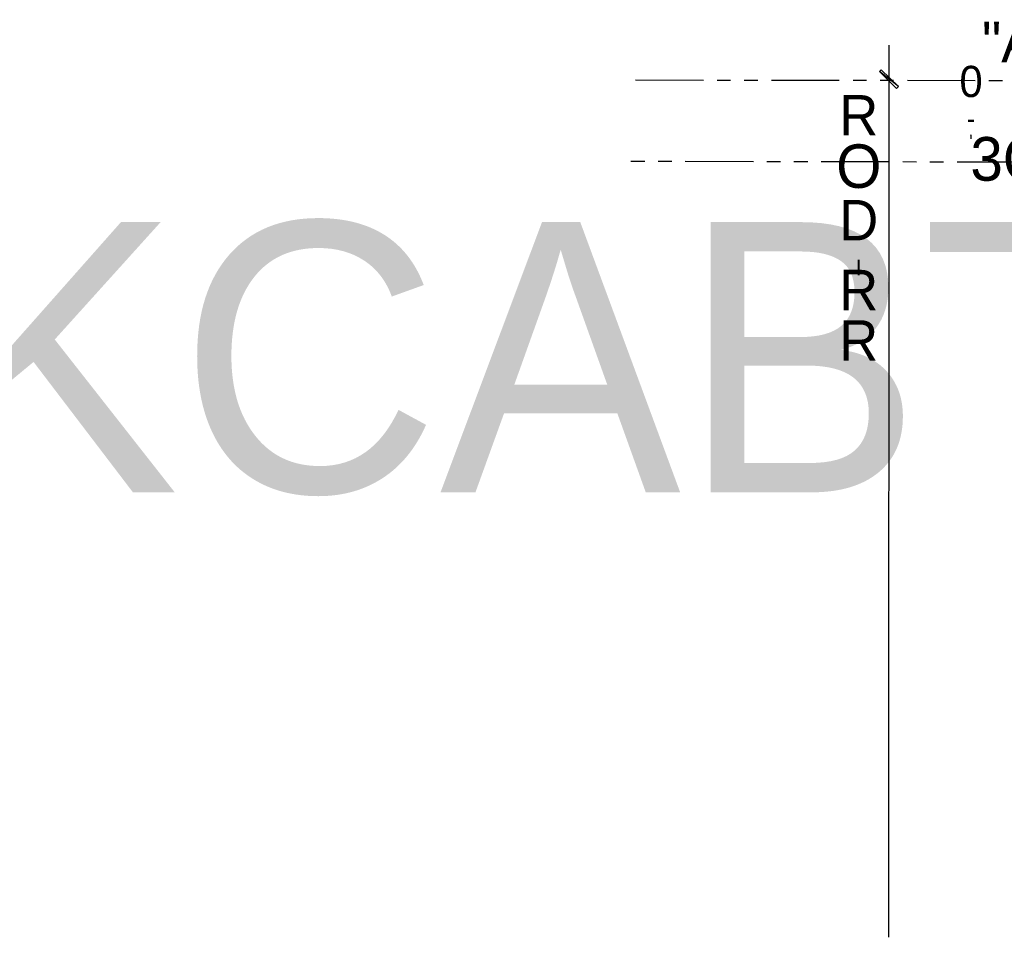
# Model space of a CAD drawing. Header units: feet. Extents: x -79 to 198, y -22 to 181.
# Tile 1 of 256: x -23 to 13, y -22 to 12. Entities that reach past the tile are written whole.
import ezdxf
from ezdxf.enums import TextEntityAlignment as Align

# ---------------------------------------------------------------- set-up
doc = ezdxf.new("R2010")
doc.units = ezdxf.units.FT
for name, color, linetype in [('A-LINEA', 7, 'CONTINUOUS'), ('A-LINEA-FINA', 9, 'CONTINUOUS'), ('A-TEXTO-PDF', 3, 'CONTINUOUS')]:
    doc.layers.add(name, color=color, linetype=linetype)

msp = doc.modelspace()

# ---------------------------------------------------------------- linework, layer by layer
at = {"layer": 'A-LINEA'}
for p, q in [((9.2, 11.1244), (9.1867, -21.7022)), ((-0.12, 9.8578), (2.3733, 9.8444)), ((2.88, 9.8444), (3.3733, 9.8444)), ((3.88, 9.8444), (4.3733, 9.8444)), ((4.88, 9.8444), (7.3733, 9.8444)), ((7.88, 9.8444), (8.3733, 9.8444)), ((8.88, 9.8444), (9.3733, 9.8444)), ((9.88, 9.8444), (12.3733, 9.8311)), ((12.88, 9.8311), (13.3733, 9.8311)), ((-0.2933, 6.8578), (0.2133, 6.8578)), ((0.7067, 6.8578), (1.2133, 6.8578)), ((1.7067, 6.8578), (4.2133, 6.8444)), ((4.7067, 6.8444), (5.2133, 6.8444)), ((5.7067, 6.8444), (6.2133, 6.8444)), ((6.7067, 6.8444), (9.2133, 6.8444)), ((9.7067, 6.8444), (10.2133, 6.8311)), ((10.7067, 6.8311), (11.2133, 6.8311)), ((11.7067, 6.8311), (14.2133, 6.8311))]:
    msp.add_line(p, q, dxfattribs=at)
at = {"layer": 'A-LINEA-FINA'}
for points in [[(9.5467, 9.6044), (8.8533, 10.1644), (8.92, 10.2178), (9.5467, 9.6044), (9.5467, 9.6044)], [(9.48, 9.5378), (9.5467, 9.6044), (8.8533, 10.1644), (9.48, 9.5378)]]:
    msp.add_lwpolyline(points, dxfattribs=at)

# ---------------------------------------------------------------- texts
at = {"layer": 'A-TEXTO-PDF'}
for s, height, p in [('"A', 1.492, (13.6434, 10.4975)), ('0', 1.149, (12.2218, 9.2198)), ('R', 1.487, (8.0928, 7.8054)), ('-', 0.69, (12.2191, 8.0766)), ("'", 0.495, (12.2173, 7.3423)), ('3O', 1.608, (13.6312, 6.1405)), ('O', 1.602, (8.0919, 5.8764)), ('D', 1.487, (8.091, 3.9474)), ('KCABTES', 9.944, (5.2398, -5.327)), ('I', 0.573, (8.0904, 2.6614)), ('R', 1.487, (8.0898, 1.3754)), ('R', 1.487, (8.0889, -0.4816))]:
    msp.add_text(s, height=height, dxfattribs=at).set_placement(p, align=Align.CENTER)

doc.saveas('drawing.dxf')
